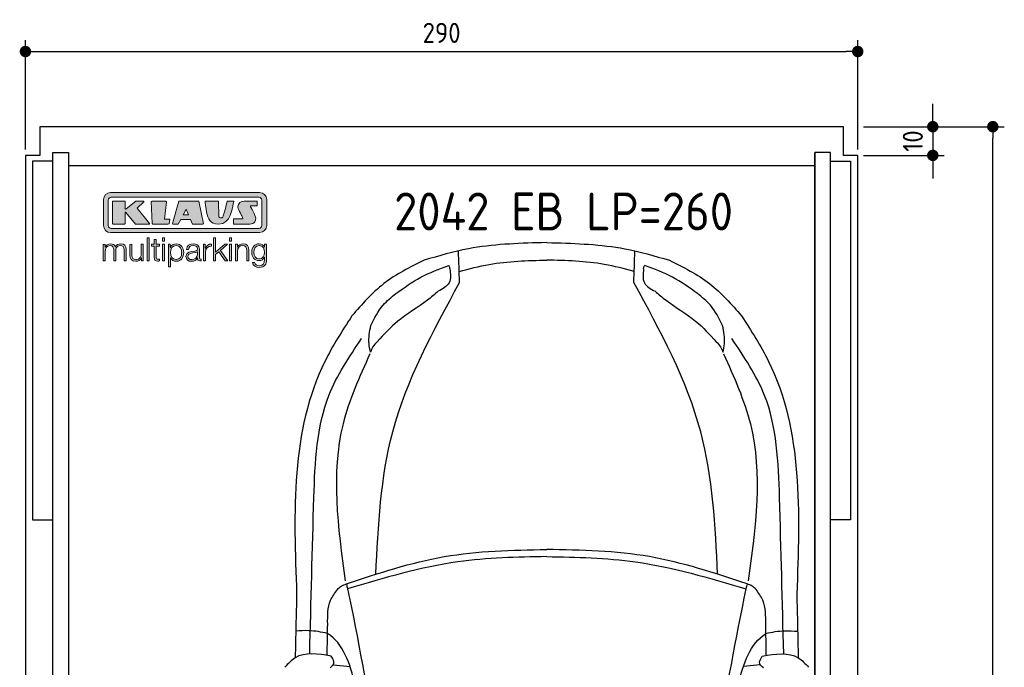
# Model space of a CAD drawing. Header units: millimetres. Extents: x -44 to 3387, y -1049 to 5649.
# Tile 3 of 3: x -44 to 3387, y 3392 to 5649. Entities that reach past the tile are written whole.
import ezdxf

# ---------------------------------------------------------------- set-up
doc = ezdxf.new("R2010")
doc.units = ezdxf.units.MM
for name, color, linetype in [('4', 3, 'Continuous'), ('5', 3, 'Continuous'), ('car', 1, 'Continuous'), ('Logo', 7, 'Continuous')]:
    doc.layers.add(name, color=color, linetype=linetype)
doc.styles.get("Standard").update_dxf_attribs({"font": 'ISOCP.SHX'})
doc.dimstyles.new('GEN-ISO', dxfattribs={"dimscale": 20, "dimtxt": 3.5, "dimasz": 2, "dimexe": 2, "dimexo": 1, "dimgap": 1.5, "dimtad": 1, "dimdec": 1, "dimdsep": 46, "dimtxsty": 'Standard', "dimblk": 'PUNKT', "dimcen": 2, "dimclrd": 256, "dimclre": 256, "dimclrt": 2, "dimadec": 0, "dimazin": 0, "dimtp": 0.1, "dimtm": 0.1, "dimtfac": 0.71, "dimtdec": 1, "dimtmove": 2, "dimatfit": 3, "dimldrblk": 'PUNKT', "dimfxl": 0, "dimtolj": 1, "dimarcsym": 0})

# ---------------------------------------------------------------- blocks, each defined once
blk = doc.blocks.new('PUNKT')
at = {"layer": '4', "color": 0, "linetype": 'ByBlock'}
blk.add_line((-0.5, 0), (-1, 0), dxfattribs=at)
at = {"layer": '4', "color": 0, "linetype": 'ByBlock', "const_width": 0.5}
blk.add_lwpolyline([(-0.25, 0, 1), (0.25, 0, 1)], format="xyb", close=True, dxfattribs=at)
blk = doc.blocks.new('*D3')
at = {"layer": '5', "lineweight": -2}
for p, q in [((2896.4, 5275.8), (3387, 5275.8)), ((3347, 15.8), (3347, 5235.8)), ((2846.4, -24.2), (3387, -24.2))]:
    blk.add_line(p, q, dxfattribs=at)
at = {"layer": 'DEFPOINTS', "color": 0}
for p in [(2876.4, 5275.8), (3347, 5275.8), (2826.4, -24.2)]:
    blk.add_point(p, dxfattribs=at)
at = {"layer": '5', "lineweight": -2, "xscale": 40, "yscale": 40, "zscale": 40}
for p, rotation in [((3347, 5275.8), 90), ((3347, -24.2), 270)]:
    blk.add_blockref('PUNKT', p, dxfattribs=dict(at, rotation=rotation))
at = {"layer": '5', "color": 2, "insert": (3282, 2625.8), "char_height": 70, "attachment_point": 5, "rotation": 90}
blk.add_mtext('\\A1;530', dxfattribs=at)
blk = doc.blocks.new('*D7')
at = {"layer": '5', "lineweight": -2}
for p, q in [((-23.6, 5195.8), (-23.6, 5577.8)), ((2876.4, 5195.8), (2876.4, 5577.8)), ((16.4, 5537.8), (2836.4, 5537.8))]:
    blk.add_line(p, q, dxfattribs=at)
at = {"layer": 'DEFPOINTS', "color": 0}
for p in [(2876.4, 5537.8), (-23.6, 5175.8), (2876.4, 5175.8)]:
    blk.add_point(p, dxfattribs=at)
at = {"layer": '5', "lineweight": -2, "xscale": 40, "yscale": 40, "zscale": 40, "rotation": 180}
blk.add_blockref('PUNKT', (-23.6, 5537.8), dxfattribs=at)
at = {"layer": '5', "lineweight": -2, "xscale": 40, "yscale": 40, "zscale": 40}
blk.add_blockref('PUNKT', (2876.4, 5537.8), dxfattribs=at)
at = {"layer": '5', "color": 2, "insert": (1426.4, 5602.8), "char_height": 70, "attachment_point": 5}
blk.add_mtext('290', dxfattribs=at)
blk = doc.blocks.new('*D8')
at = {"layer": '5', "lineweight": -2}
for p, q in [((3137.9, 5315.8), (3137.9, 5355.8)), ((2896.4, 5275.8), (3177.9, 5275.8)), ((3137.9, 5275.8), (3137.9, 5175.8)), ((2896.4, 5175.8), (3177.9, 5175.8)), ((3137.9, 5135.8), (3137.9, 5095.8))]:
    blk.add_line(p, q, dxfattribs=at)
at = {"layer": 'DEFPOINTS', "color": 0}
for p in [(2876.4, 5275.8), (2876.4, 5175.8), (3137.9, 5175.8)]:
    blk.add_point(p, dxfattribs=at)
at = {"layer": '5', "lineweight": -2, "xscale": 40, "yscale": 40, "zscale": 40}
for p, rotation in [((3137.9, 5275.8), 270), ((3137.9, 5175.8), 90)]:
    blk.add_blockref('PUNKT', p, dxfattribs=dict(at, rotation=rotation))
at = {"layer": '5', "color": 2, "insert": (3068.4, 5225.8), "char_height": 70, "attachment_point": 5, "rotation": 90}
blk.add_mtext('\\A1;10', dxfattribs=at)
blk = doc.blocks.new('KLAUS')
at = {"layer": 'Logo'}
h = blk.add_hatch(color=8, dxfattribs=at)
h.dxf.hatch_style = 2
edge = h.paths.add_edge_path()
edge.add_spline(control_points=[(3.6, 29.09), (2.88, 29.09), (2.3, 28.51), (2.3, 27.8), (2.3, 27.8), (2.3, 16.11), (2.3, 16.11), (2.3, 15.39), (2.88, 14.81), (3.6, 14.81), (3.6, 14.81), (71.16, 14.81), (71.16, 14.81), (71.88, 14.81), (72.46, 15.39), (72.46, 16.11), (72.46, 16.11), (72.46, 27.8), (72.46, 27.8), (72.46, 28.51), (71.88, 29.09), (71.16, 29.09), (71.16, 29.09), (3.6, 29.09), (3.6, 29.09), (3.6, 29.09), (3.6, 29.09), (3.6, 29.09)], knot_values=[0, 0, 0, 0, 1, 1, 1, 2, 2, 2, 3, 3, 3, 4, 4, 4, 5, 5, 5, 6, 6, 6, 7, 7, 7, 8, 8, 8, 9, 9, 9, 9], degree=3, periodic=0)
edge = h.paths.add_edge_path()
edge.add_spline(control_points=[(3.35, 31.23), (3.35, 31.23), (71.47, 31.23), (71.47, 31.23), (73.26, 31.23), (74.71, 29.77), (74.71, 27.99), (74.71, 27.99), (74.71, 16.17), (74.71, 16.17), (74.71, 14.38), (73.26, 12.93), (71.47, 12.93), (71.47, 12.93), (3.35, 12.93), (3.35, 12.93), (1.56, 12.93), (0.11, 14.38), (0.11, 16.17), (0.11, 16.17), (0.11, 27.99), (0.11, 27.99), (0.11, 29.77), (1.56, 31.23), (3.35, 31.23), (3.35, 31.23), (3.35, 31.23), (3.35, 31.23)], knot_values=[0, 0, 0, 0, 1, 1, 1, 2, 2, 2, 3, 3, 3, 4, 4, 4, 5, 5, 5, 6, 6, 6, 7, 7, 7, 8, 8, 8, 9, 9, 9, 9], degree=3, periodic=0)
h = blk.add_hatch(color=8, dxfattribs=at)
h.dxf.hatch_style = 2
edge = h.paths.add_edge_path()
edge.add_spline(control_points=[(4.5, 27.33), (4.5, 27.33), (9.7, 27.33), (9.7, 27.33), (9.84, 27.33), (9.96, 27.22), (9.96, 27.08), (9.96, 27.08), (9.96, 23.69), (9.96, 23.69), (9.96, 23.69), (9.94, 23.64), (10.04, 23.59), (10.14, 23.53), (10.2, 23.57), (10.2, 23.57), (10.2, 23.57), (10.51, 23.75), (10.51, 23.75), (10.51, 23.75), (14.94, 27.33), (14.94, 27.33), (14.94, 27.33), (18.41, 27.33), (18.41, 27.33), (18.41, 27.33), (18.49, 27.33), (18.56, 27.2), (18.65, 27.04), (18.53, 26.91), (18.53, 26.91), (18.53, 26.91), (15.49, 24.11), (15.49, 24.11), (15.49, 24.11), (21.14, 17.06), (21.14, 17.06), (21.14, 17.06), (21.13, 16.91), (21.13, 16.91), (21.08, 16.84), (20.99, 16.82), (20.99, 16.82), (20.99, 16.82), (14.7, 16.82), (14.7, 16.82), (14.7, 16.82), (10.26, 22.17), (10.26, 22.17), (10.26, 22.17), (10.19, 22.24), (10.08, 22.21), (9.97, 22.18), (9.96, 22.11), (9.96, 22.11), (9.96, 22.11), (9.96, 17.08), (9.96, 17.08), (9.96, 16.94), (9.84, 16.82), (9.7, 16.82), (9.7, 16.82), (4.5, 16.82), (4.5, 16.82), (4.36, 16.82), (4.25, 16.94), (4.25, 17.08), (4.25, 17.08), (4.25, 27.08), (4.25, 27.08), (4.25, 27.22), (4.36, 27.33), (4.5, 27.33), (4.5, 27.33), (4.5, 27.33), (4.5, 27.33)], knot_values=[0, 0, 0, 0, 1, 1, 1, 2, 2, 2, 3, 3, 3, 4, 4, 4, 5, 5, 5, 6, 6, 6, 7, 7, 7, 8, 8, 8, 9, 9, 9, 10, 10, 10, 11, 11, 11, 12, 12, 12, 13, 13, 13, 14, 14, 14, 15, 15, 15, 16, 16, 16, 17, 17, 17, 18, 18, 18, 19, 19, 19, 20, 20, 20, 21, 21, 21, 22, 22, 22, 23, 23, 23, 24, 24, 24, 25, 25, 25, 25], degree=3, periodic=0)
h = blk.add_hatch(color=8, dxfattribs=at)
h.dxf.hatch_style = 2
h.paths.add_polyline_path([(22.42, 17.06), (21.97, 27.15), (22.24, 27.33), (28.55, 27.33), (28.86, 26.97), (28.01, 19.08), (30.26, 19.07), (30.44, 18.95), (30.08, 16.95), (29.49, 16.82), (22.6, 16.82)])
h = blk.add_hatch(color=8, dxfattribs=at)
h.paths.add_polyline_path([(36.52, 21.01), (38.93, 21.01), (37.87, 23.57)])
h.paths.add_polyline_path([(34.52, 27.33), (43.65, 27.33), (45.76, 16.94), (45.57, 16.82), (40.83, 16.82), (39.89, 18.95), (35.42, 18.95), (34.27, 16.82), (31.78, 16.82), (31.66, 17)])
h = blk.add_hatch(color=8, dxfattribs=at)
h.dxf.hatch_style = 2
edge = h.paths.add_edge_path()
edge.add_spline(control_points=[(52.69, 27.32), (52.69, 27.32), (52.88, 20.14), (52.88, 20.14), (53.01, 19.89), (53.2, 19.77), (53.43, 19.71), (53.91, 19.59), (54.43, 19.57), (54.64, 20.03), (55.23, 21.34), (56.27, 25.45), (56.6, 27.33), (56.6, 27.33), (59.77, 27.33), (59.77, 27.33), (58.77, 23.9), (58.56, 16.82), (52.63, 16.76), (48.72, 16.72), (48.01, 19.35), (47.27, 22.24), (46.89, 23.68), (46.54, 27.33), (46.54, 27.33), (46.54, 27.33), (52.69, 27.32), (52.69, 27.32), (52.69, 27.32), (52.69, 27.32), (52.69, 27.32)], knot_values=[0, 0, 0, 0, 1, 1, 1, 2, 2, 2, 3, 3, 3, 4, 4, 4, 5, 5, 5, 6, 6, 6, 7, 7, 7, 8, 8, 8, 9, 9, 9, 10, 10, 10, 10], degree=3, periodic=0)
h = blk.add_hatch(color=8, dxfattribs=at)
h.dxf.hatch_style = 2
edge = h.paths.add_edge_path()
edge.add_spline(control_points=[(64.46, 27.33), (64.46, 27.33), (70.31, 27.33), (70.31, 27.33), (70.31, 26.52), (70.31, 26.02), (70.31, 25.12), (70.31, 25.12), (67.3, 25.12), (67.3, 25.12), (67.24, 25.04), (67.25, 25.11), (67.25, 24.91), (67.25, 24.88), (69.73, 20.38), (69.73, 19.57), (69.73, 16.4), (67.22, 16.81), (65.9, 16.82), (65.9, 16.82), (59.59, 16.82), (59.59, 16.82), (59.59, 17.76), (59.59, 18.23), (59.59, 19.14), (59.59, 19.14), (63.75, 19.14), (63.75, 19.14), (63.82, 19.22), (63.81, 19.11), (63.81, 19.31), (63.81, 20.32), (61.58, 23.06), (61.58, 24.63), (61.58, 26.33), (62.83, 27.34), (64.46, 27.33), (64.46, 27.33), (64.46, 27.33), (64.46, 27.33)], knot_values=[0, 0, 0, 0, 1, 1, 1, 2, 2, 2, 3, 3, 3, 4, 4, 4, 5, 5, 5, 6, 6, 6, 7, 7, 7, 8, 8, 8, 9, 9, 9, 10, 10, 10, 11, 11, 11, 12, 12, 12, 13, 13, 13, 13], degree=3, periodic=0)
h = blk.add_hatch(color=30, dxfattribs=at)
h.dxf.hatch_style = 2
h.paths.add_polyline_path([(20.07, 0), (20.99, 0), (20.99, 10.45), (20.07, 10.45)])
h = blk.add_hatch(color=30, dxfattribs=at)
h.dxf.hatch_style = 2
edge = h.paths.add_edge_path()
edge.add_spline(control_points=[(24.22, 9.82), (24.22, 9.82), (23.3, 9.82), (23.3, 9.82), (23.3, 9.82), (23.3, 7.55), (23.3, 7.55), (23.3, 7.55), (21.98, 7.55), (21.98, 7.55), (21.98, 7.55), (21.98, 6.78), (21.98, 6.78), (21.98, 6.78), (23.3, 6.78), (23.3, 6.78), (23.3, 6.78), (23.3, 1.61), (23.3, 1.61), (23.28, 0.32), (23.71, -0.09), (24.94, -0.09), (25.22, -0.09), (25.48, -0.06), (25.76, -0.06), (25.76, -0.06), (25.76, 0.73), (25.76, 0.73), (25.5, 0.7), (25.23, 0.69), (24.97, 0.69), (24.31, 0.73), (24.22, 1.08), (24.22, 1.68), (24.22, 1.68), (24.22, 6.78), (24.22, 6.78), (24.22, 6.78), (25.76, 6.78), (25.76, 6.78), (25.76, 6.78), (25.76, 7.55), (25.76, 7.55), (25.76, 7.55), (24.22, 7.55), (24.22, 7.55), (24.22, 7.55), (24.22, 9.82), (24.22, 9.82), (24.22, 9.82), (24.22, 9.82), (24.22, 9.82)], knot_values=[0, 0, 0, 0, 1, 1, 1, 2, 2, 2, 3, 3, 3, 4, 4, 4, 5, 5, 5, 6, 6, 6, 7, 7, 7, 8, 8, 8, 9, 9, 9, 10, 10, 10, 11, 11, 11, 12, 12, 12, 13, 13, 13, 14, 14, 14, 15, 15, 15, 16, 16, 16, 17, 17, 17, 17], degree=3, periodic=0)
h = blk.add_hatch(color=30, dxfattribs=at)
h.paths.add_polyline_path([(27.1, 0), (28.03, 0), (28.03, 7.55), (27.1, 7.55)])
h.paths.add_polyline_path([(27.1, 8.98), (28.03, 8.98), (28.03, 10.45), (27.1, 10.45)])
h = blk.add_hatch(color=30, dxfattribs=at)
h.dxf.hatch_style = 2
h.paths.add_polyline_path([(50.4, 0), (51.32, 0), (51.32, 2.87), (52.82, 4.11), (55.8, 0), (56.96, 0), (53.52, 4.76), (56.74, 7.55), (55.51, 7.55), (51.32, 3.89), (51.32, 10.45), (50.4, 10.45)])
h = blk.add_hatch(color=30, dxfattribs=at)
h.paths.add_polyline_path([(57.74, 0), (58.66, 0), (58.66, 7.55), (57.74, 7.55)])
h.paths.add_polyline_path([(57.74, 8.98), (58.66, 8.98), (58.66, 10.45), (57.74, 10.45)])
h = blk.add_hatch(color=30, dxfattribs=at)
h.dxf.hatch_style = 2
edge = h.paths.add_edge_path()
edge.add_spline(control_points=[(0, 0), (0, 0), (0.92, 0), (0.92, 0), (0.92, 0), (0.92, 4.22), (0.92, 4.22), (0.94, 5.8), (1.58, 7), (3.18, 7), (4.35, 7), (4.77, 6.15), (4.76, 5.12), (4.76, 5.12), (4.76, 0), (4.76, 0), (4.76, 0), (5.68, 0), (5.68, 0), (5.68, 0), (5.68, 4.27), (5.68, 4.27), (5.68, 5.68), (6.14, 7), (7.73, 7), (9.05, 7), (9.52, 6.32), (9.52, 5.08), (9.52, 5.08), (9.52, 0), (9.52, 0), (9.52, 0), (10.44, 0), (10.44, 0), (10.44, 0), (10.44, 5.12), (10.44, 5.12), (10.44, 6.91), (9.59, 7.77), (7.94, 7.77), (6.94, 7.77), (5.99, 7.29), (5.54, 6.3), (5.26, 7.29), (4.36, 7.77), (3.37, 7.77), (2.17, 7.77), (1.38, 7.19), (0.89, 6.28), (0.89, 6.28), (0.85, 6.28), (0.85, 6.28), (0.85, 6.28), (0.85, 7.55), (0.85, 7.55), (0.85, 7.55), (0, 7.55), (0, 7.55), (0, 7.55), (0, 0), (0, 0), (0, 0), (0, 0), (0, 0)], knot_values=[0, 0, 0, 0, 1, 1, 1, 2, 2, 2, 3, 3, 3, 4, 4, 4, 5, 5, 5, 6, 6, 6, 7, 7, 7, 8, 8, 8, 9, 9, 9, 10, 10, 10, 11, 11, 11, 12, 12, 12, 13, 13, 13, 14, 14, 14, 15, 15, 15, 16, 16, 16, 17, 17, 17, 18, 18, 18, 19, 19, 19, 20, 20, 20, 21, 21, 21, 21], degree=3, periodic=0)
h = blk.add_hatch(color=30, dxfattribs=at)
h.dxf.hatch_style = 2
edge = h.paths.add_edge_path()
edge.add_spline(control_points=[(18.31, 7.55), (18.31, 7.55), (17.39, 7.55), (17.39, 7.55), (17.39, 7.55), (17.39, 3.59), (17.39, 3.59), (17.39, 2.05), (16.7, 0.56), (15.12, 0.56), (13.66, 0.56), (13.15, 1.27), (13.1, 2.64), (13.1, 2.64), (13.1, 7.55), (13.1, 7.55), (13.1, 7.55), (12.18, 7.55), (12.18, 7.55), (12.18, 7.55), (12.18, 2.65), (12.18, 2.65), (12.18, 0.89), (12.93, -0.22), (14.83, -0.22), (15.96, -0.22), (16.95, 0.35), (17.44, 1.36), (17.44, 1.36), (17.47, 1.36), (17.47, 1.36), (17.47, 1.36), (17.47, 0), (17.47, 0), (17.47, 0), (18.31, 0), (18.31, 0), (18.31, 0), (18.31, 7.55), (18.31, 7.55), (18.31, 7.55), (18.31, 7.55), (18.31, 7.55)], knot_values=[0, 0, 0, 0, 1, 1, 1, 2, 2, 2, 3, 3, 3, 4, 4, 4, 5, 5, 5, 6, 6, 6, 7, 7, 7, 8, 8, 8, 9, 9, 9, 10, 10, 10, 11, 11, 11, 12, 12, 12, 13, 13, 13, 14, 14, 14, 14], degree=3, periodic=0)
h = blk.add_hatch(color=30, dxfattribs=at)
edge = h.paths.add_edge_path()
edge.add_spline(control_points=[(35.84, 3.78), (35.84, 2.21), (35.12, 0.56), (33.37, 0.56), (31.4, 0.56), (30.72, 2.21), (30.72, 3.78), (30.72, 5.49), (31.33, 7), (33.37, 7), (35.12, 7), (35.84, 5.34), (35.84, 3.78), (35.84, 3.78), (35.84, 3.78), (35.84, 3.78)], knot_values=[0, 0, 0, 0, 1, 1, 1, 2, 2, 2, 3, 3, 3, 4, 4, 4, 5, 5, 5, 5], degree=3, periodic=0)
edge = h.paths.add_edge_path()
edge.add_spline(control_points=[(29.79, -2.8), (29.79, -2.8), (30.72, -2.8), (30.72, -2.8), (30.72, -2.8), (30.72, 1.43), (30.72, 1.43), (30.72, 1.43), (30.74, 1.43), (30.74, 1.43), (31.14, 0.35), (32.24, -0.22), (33.37, -0.22), (35.66, -0.22), (36.76, 1.64), (36.76, 3.78), (36.76, 5.91), (35.66, 7.77), (33.37, 7.77), (32.15, 7.77), (31.1, 7.14), (30.67, 6.12), (30.67, 6.12), (30.64, 6.12), (30.64, 6.12), (30.64, 6.12), (30.64, 7.55), (30.64, 7.55), (30.64, 7.55), (29.79, 7.55), (29.79, 7.55), (29.79, 7.55), (29.79, -2.8), (29.79, -2.8), (29.79, -2.8), (29.79, -2.8), (29.79, -2.8)], knot_values=[0, 0, 0, 0, 1, 1, 1, 2, 2, 2, 3, 3, 3, 4, 4, 4, 5, 5, 5, 6, 6, 6, 7, 7, 7, 8, 8, 8, 9, 9, 9, 10, 10, 10, 11, 11, 11, 12, 12, 12, 12], degree=3, periodic=0)
h = blk.add_hatch(color=30, dxfattribs=at)
edge = h.paths.add_edge_path()
edge.add_spline(control_points=[(43.03, 2.93), (43.04, 1.45), (41.8, 0.56), (40.39, 0.56), (39.53, 0.56), (38.71, 1.13), (38.71, 2.05), (38.71, 3.53), (40.66, 3.51), (42.22, 3.79), (42.47, 3.84), (42.88, 3.91), (43, 4.13), (43, 4.13), (43.03, 4.13), (43.03, 4.13), (43.03, 4.13), (43.03, 2.93), (43.03, 2.93), (43.03, 2.93), (43.03, 2.93), (43.03, 2.93)], knot_values=[0, 0, 0, 0, 1, 1, 1, 2, 2, 2, 3, 3, 3, 4, 4, 4, 5, 5, 5, 6, 6, 6, 7, 7, 7, 7], degree=3, periodic=0)
edge = h.paths.add_edge_path()
edge.add_spline(control_points=[(39.03, 5.24), (39.06, 6.47), (39.91, 7), (41.05, 7), (42.14, 7), (43.03, 6.69), (43.03, 5.45), (43.03, 4.61), (42.6, 4.51), (41.84, 4.42), (39.85, 4.19), (37.79, 4.11), (37.79, 1.99), (37.79, 0.47), (38.93, -0.22), (40.32, -0.22), (41.77, -0.22), (42.43, 0.34), (43.07, 1.32), (43.07, 1.32), (43.1, 1.32), (43.1, 1.32), (43.1, 0.53), (43.25, 0), (44.19, 0), (44.43, 0), (44.58, 0.01), (44.79, 0.06), (44.79, 0.06), (44.79, 0.83), (44.79, 0.83), (44.71, 0.81), (44.6, 0.78), (44.49, 0.78), (44.13, 0.78), (43.95, 0.98), (43.95, 1.33), (43.95, 1.33), (43.95, 5.34), (43.95, 5.34), (43.95, 7.36), (42.5, 7.77), (41.17, 7.77), (39.44, 7.77), (38.2, 7.01), (38.11, 5.24), (38.11, 5.24), (39.03, 5.24), (39.03, 5.24), (39.03, 5.24), (39.03, 5.24), (39.03, 5.24)], knot_values=[0, 0, 0, 0, 1, 1, 1, 2, 2, 2, 3, 3, 3, 4, 4, 4, 5, 5, 5, 6, 6, 6, 7, 7, 7, 8, 8, 8, 9, 9, 9, 10, 10, 10, 11, 11, 11, 12, 12, 12, 13, 13, 13, 14, 14, 14, 15, 15, 15, 16, 16, 16, 17, 17, 17, 17], degree=3, periodic=0)
h = blk.add_hatch(color=30, dxfattribs=at)
h.dxf.hatch_style = 2
edge = h.paths.add_edge_path()
edge.add_spline(control_points=[(45.79, 0), (45.79, 0), (46.71, 0), (46.71, 0), (46.71, 0), (46.71, 4.03), (46.71, 4.03), (46.71, 5.59), (47.85, 6.82), (49.52, 6.73), (49.52, 6.73), (49.52, 7.66), (49.52, 7.66), (48.16, 7.72), (47.14, 7), (46.67, 5.78), (46.67, 5.78), (46.64, 5.78), (46.64, 5.78), (46.64, 5.78), (46.64, 7.55), (46.64, 7.55), (46.64, 7.55), (45.79, 7.55), (45.79, 7.55), (45.79, 7.55), (45.79, 0), (45.79, 0), (45.79, 0), (45.79, 0), (45.79, 0)], knot_values=[0, 0, 0, 0, 1, 1, 1, 2, 2, 2, 3, 3, 3, 4, 4, 4, 5, 5, 5, 6, 6, 6, 7, 7, 7, 8, 8, 8, 9, 9, 9, 10, 10, 10, 10], degree=3, periodic=0)
h = blk.add_hatch(color=30, dxfattribs=at)
h.dxf.hatch_style = 2
edge = h.paths.add_edge_path()
edge.add_spline(control_points=[(60.41, 0), (60.41, 0), (61.33, 0), (61.33, 0), (61.33, 0), (61.33, 4.41), (61.33, 4.41), (61.36, 5.89), (62.24, 7), (63.7, 7), (65.2, 7), (65.62, 6.02), (65.62, 4.71), (65.62, 4.71), (65.62, 0), (65.62, 0), (65.62, 0), (66.54, 0), (66.54, 0), (66.54, 0), (66.54, 4.86), (66.54, 4.86), (66.54, 6.66), (65.9, 7.77), (63.78, 7.77), (62.71, 7.77), (61.7, 7.16), (61.36, 6.25), (61.36, 6.25), (61.33, 6.25), (61.33, 6.25), (61.33, 6.25), (61.33, 7.55), (61.33, 7.55), (61.33, 7.55), (60.41, 7.55), (60.41, 7.55), (60.41, 7.55), (60.41, 0), (60.41, 0), (60.41, 0), (60.41, 0), (60.41, 0)], knot_values=[0, 0, 0, 0, 1, 1, 1, 2, 2, 2, 3, 3, 3, 4, 4, 4, 5, 5, 5, 6, 6, 6, 7, 7, 7, 8, 8, 8, 9, 9, 9, 10, 10, 10, 11, 11, 11, 12, 12, 12, 13, 13, 13, 14, 14, 14, 14], degree=3, periodic=0)
h = blk.add_hatch(color=30, dxfattribs=at)
edge = h.paths.add_edge_path()
edge.add_spline(control_points=[(71.32, 0.86), (69.62, 0.86), (68.83, 2.34), (68.83, 3.86), (68.83, 5.43), (69.56, 7), (71.32, 7), (73.06, 7), (73.75, 5.34), (73.75, 3.86), (73.75, 2.33), (72.91, 0.86), (71.32, 0.86), (71.32, 0.86), (71.32, 0.86), (71.32, 0.86)], knot_values=[0, 0, 0, 0, 1, 1, 1, 2, 2, 2, 3, 3, 3, 4, 4, 4, 5, 5, 5, 5], degree=3, periodic=0)
edge = h.paths.add_edge_path()
edge.add_spline(control_points=[(74.67, 7.55), (74.67, 7.55), (73.75, 7.55), (73.75, 7.55), (73.75, 7.55), (73.75, 6.25), (73.75, 6.25), (73.75, 6.25), (73.72, 6.25), (73.72, 6.25), (73.35, 7.09), (72.41, 7.77), (71.32, 7.77), (69.13, 7.77), (67.9, 6.05), (67.9, 3.97), (67.9, 1.82), (68.9, 0.09), (71.32, 0.09), (72.4, 0.09), (73.29, 0.72), (73.72, 1.64), (73.72, 1.64), (73.75, 1.64), (73.75, 1.64), (73.75, 1.64), (73.75, 0.61), (73.75, 0.61), (73.75, -1.23), (73.01, -2.24), (71.32, -2.24), (70.29, -2.24), (69.31, -1.85), (69.1, -0.73), (69.1, -0.73), (68.18, -0.73), (68.18, -0.73), (68.31, -2.34), (69.81, -3.02), (71.32, -3.02), (73.79, -3.02), (74.65, -1.64), (74.67, 0.61), (74.67, 0.61), (74.67, 7.55), (74.67, 7.55), (74.67, 7.55), (74.67, 7.55), (74.67, 7.55)], knot_values=[0, 0, 0, 0, 1, 1, 1, 2, 2, 2, 3, 3, 3, 4, 4, 4, 5, 5, 5, 6, 6, 6, 7, 7, 7, 8, 8, 8, 9, 9, 9, 10, 10, 10, 11, 11, 11, 12, 12, 12, 13, 13, 13, 14, 14, 14, 15, 15, 15, 16, 16, 16, 16], degree=3, periodic=0)
at = {"layer": 'Logo', "lineweight": 0}
for points in [[(22.42, 17.06), (21.97, 27.15), (22.24, 27.33), (28.55, 27.33), (28.86, 26.97), (28.01, 19.08), (30.26, 19.07), (30.44, 18.95), (30.08, 16.95), (29.49, 16.82), (22.6, 16.82), (22.42, 17.06), (22.42, 17.06)], [(34.52, 27.33), (43.65, 27.33), (45.76, 16.94), (45.57, 16.82), (40.83, 16.82), (39.89, 18.95), (35.42, 18.95), (34.27, 16.82), (31.78, 16.82), (31.66, 17), (34.52, 27.33), (34.52, 27.33)], [(36.52, 21.01), (38.93, 21.01), (37.87, 23.57), (36.52, 21.01), (36.52, 21.01)], [(20.07, 0), (20.99, 0), (20.99, 10.45), (20.07, 10.45), (20.07, 0), (20.07, 0)], [(27.1, 8.98), (28.03, 8.98), (28.03, 10.45), (27.1, 10.45), (27.1, 8.98), (27.1, 8.98)], [(50.4, 0), (51.32, 0), (51.32, 2.87), (52.82, 4.11), (55.8, 0), (56.96, 0), (53.52, 4.76), (56.74, 7.55), (55.51, 7.55), (51.32, 3.89), (51.32, 10.45), (50.4, 10.45), (50.4, 0), (50.4, 0)], [(57.74, 8.98), (58.66, 8.98), (58.66, 10.45), (57.74, 10.45), (57.74, 8.98), (57.74, 8.98)], [(27.1, 0), (28.03, 0), (28.03, 7.55), (27.1, 7.55), (27.1, 0), (27.1, 0)], [(57.74, 0), (58.66, 0), (58.66, 7.55), (57.74, 7.55), (57.74, 0), (57.74, 0)]]:
    blk.add_lwpolyline(points, dxfattribs=at)
for points, knots in [([(3.35, 31.23), (3.35, 31.23), (71.47, 31.23), (71.47, 31.23), (73.26, 31.23), (74.71, 29.77), (74.71, 27.99), (74.71, 27.99), (74.71, 16.17), (74.71, 16.17), (74.71, 14.38), (73.26, 12.93), (71.47, 12.93), (71.47, 12.93), (3.35, 12.93), (3.35, 12.93), (1.56, 12.93), (0.11, 14.38), (0.11, 16.17), (0.11, 16.17), (0.11, 27.99), (0.11, 27.99), (0.11, 29.77), (1.56, 31.23), (3.35, 31.23), (3.35, 31.23), (3.35, 31.23), (3.35, 31.23)], [0, 0, 0, 0, 1, 1, 1, 2, 2, 2, 3, 3, 3, 4, 4, 4, 5, 5, 5, 6, 6, 6, 7, 7, 7, 8, 8, 8, 9, 9, 9, 9]), ([(3.6, 29.09), (2.88, 29.09), (2.3, 28.51), (2.3, 27.8), (2.3, 27.8), (2.3, 16.11), (2.3, 16.11), (2.3, 15.39), (2.88, 14.81), (3.6, 14.81), (3.6, 14.81), (71.16, 14.81), (71.16, 14.81), (71.88, 14.81), (72.46, 15.39), (72.46, 16.11), (72.46, 16.11), (72.46, 27.8), (72.46, 27.8), (72.46, 28.51), (71.88, 29.09), (71.16, 29.09), (71.16, 29.09), (3.6, 29.09), (3.6, 29.09), (3.6, 29.09), (3.6, 29.09), (3.6, 29.09)], [0, 0, 0, 0, 1, 1, 1, 2, 2, 2, 3, 3, 3, 4, 4, 4, 5, 5, 5, 6, 6, 6, 7, 7, 7, 8, 8, 8, 9, 9, 9, 9]), ([(4.5, 27.33), (4.5, 27.33), (9.7, 27.33), (9.7, 27.33), (9.84, 27.33), (9.96, 27.22), (9.96, 27.08), (9.96, 27.08), (9.96, 23.69), (9.96, 23.69), (9.96, 23.69), (9.94, 23.64), (10.04, 23.59), (10.14, 23.53), (10.2, 23.57), (10.2, 23.57), (10.2, 23.57), (10.51, 23.75), (10.51, 23.75), (10.51, 23.75), (14.94, 27.33), (14.94, 27.33), (14.94, 27.33), (18.41, 27.33), (18.41, 27.33), (18.41, 27.33), (18.49, 27.33), (18.56, 27.2), (18.65, 27.04), (18.53, 26.91), (18.53, 26.91), (18.53, 26.91), (15.49, 24.11), (15.49, 24.11), (15.49, 24.11), (21.14, 17.06), (21.14, 17.06), (21.14, 17.06), (21.13, 16.91), (21.13, 16.91), (21.08, 16.84), (20.99, 16.82), (20.99, 16.82), (20.99, 16.82), (14.7, 16.82), (14.7, 16.82), (14.7, 16.82), (10.26, 22.17), (10.26, 22.17), (10.26, 22.17), (10.19, 22.24), (10.08, 22.21), (9.97, 22.18), (9.96, 22.11), (9.96, 22.11), (9.96, 22.11), (9.96, 17.08), (9.96, 17.08), (9.96, 16.94), (9.84, 16.82), (9.7, 16.82), (9.7, 16.82), (4.5, 16.82), (4.5, 16.82), (4.36, 16.82), (4.25, 16.94), (4.25, 17.08), (4.25, 17.08), (4.25, 27.08), (4.25, 27.08), (4.25, 27.22), (4.36, 27.33), (4.5, 27.33), (4.5, 27.33), (4.5, 27.33), (4.5, 27.33)], [0, 0, 0, 0, 1, 1, 1, 2, 2, 2, 3, 3, 3, 4, 4, 4, 5, 5, 5, 6, 6, 6, 7, 7, 7, 8, 8, 8, 9, 9, 9, 10, 10, 10, 11, 11, 11, 12, 12, 12, 13, 13, 13, 14, 14, 14, 15, 15, 15, 16, 16, 16, 17, 17, 17, 18, 18, 18, 19, 19, 19, 20, 20, 20, 21, 21, 21, 22, 22, 22, 23, 23, 23, 24, 24, 24, 25, 25, 25, 25]), ([(52.69, 27.32), (52.69, 27.32), (52.88, 20.14), (52.88, 20.14), (53.01, 19.89), (53.2, 19.77), (53.43, 19.71), (53.91, 19.59), (54.43, 19.57), (54.64, 20.03), (55.23, 21.34), (56.27, 25.45), (56.6, 27.33), (56.6, 27.33), (59.77, 27.33), (59.77, 27.33), (58.77, 23.9), (58.56, 16.82), (52.63, 16.76), (48.72, 16.72), (48.01, 19.35), (47.27, 22.24), (46.89, 23.68), (46.54, 27.33), (46.54, 27.33), (46.54, 27.33), (52.69, 27.32), (52.69, 27.32), (52.69, 27.32), (52.69, 27.32), (52.69, 27.32)], [0, 0, 0, 0, 1, 1, 1, 2, 2, 2, 3, 3, 3, 4, 4, 4, 5, 5, 5, 6, 6, 6, 7, 7, 7, 8, 8, 8, 9, 9, 9, 10, 10, 10, 10]), ([(64.46, 27.33), (64.46, 27.33), (70.31, 27.33), (70.31, 27.33), (70.31, 26.52), (70.31, 26.02), (70.31, 25.12), (70.31, 25.12), (67.3, 25.12), (67.3, 25.12), (67.24, 25.04), (67.25, 25.11), (67.25, 24.91), (67.25, 24.88), (69.73, 20.38), (69.73, 19.57), (69.73, 16.4), (67.22, 16.81), (65.9, 16.82), (65.9, 16.82), (59.59, 16.82), (59.59, 16.82), (59.59, 17.76), (59.59, 18.23), (59.59, 19.14), (59.59, 19.14), (63.75, 19.14), (63.75, 19.14), (63.82, 19.22), (63.81, 19.11), (63.81, 19.31), (63.81, 20.32), (61.58, 23.06), (61.58, 24.63), (61.58, 26.33), (62.83, 27.34), (64.46, 27.33), (64.46, 27.33), (64.46, 27.33), (64.46, 27.33)], [0, 0, 0, 0, 1, 1, 1, 2, 2, 2, 3, 3, 3, 4, 4, 4, 5, 5, 5, 6, 6, 6, 7, 7, 7, 8, 8, 8, 9, 9, 9, 10, 10, 10, 11, 11, 11, 12, 12, 12, 13, 13, 13, 13]), ([(24.22, 9.82), (24.22, 9.82), (23.3, 9.82), (23.3, 9.82), (23.3, 9.82), (23.3, 7.55), (23.3, 7.55), (23.3, 7.55), (21.98, 7.55), (21.98, 7.55), (21.98, 7.55), (21.98, 6.78), (21.98, 6.78), (21.98, 6.78), (23.3, 6.78), (23.3, 6.78), (23.3, 6.78), (23.3, 1.61), (23.3, 1.61), (23.28, 0.32), (23.71, -0.09), (24.94, -0.09), (25.22, -0.09), (25.48, -0.06), (25.76, -0.06), (25.76, -0.06), (25.76, 0.73), (25.76, 0.73), (25.5, 0.7), (25.23, 0.69), (24.97, 0.69), (24.31, 0.73), (24.22, 1.08), (24.22, 1.68), (24.22, 1.68), (24.22, 6.78), (24.22, 6.78), (24.22, 6.78), (25.76, 6.78), (25.76, 6.78), (25.76, 6.78), (25.76, 7.55), (25.76, 7.55), (25.76, 7.55), (24.22, 7.55), (24.22, 7.55), (24.22, 7.55), (24.22, 9.82), (24.22, 9.82), (24.22, 9.82), (24.22, 9.82), (24.22, 9.82)], [0, 0, 0, 0, 1, 1, 1, 2, 2, 2, 3, 3, 3, 4, 4, 4, 5, 5, 5, 6, 6, 6, 7, 7, 7, 8, 8, 8, 9, 9, 9, 10, 10, 10, 11, 11, 11, 12, 12, 12, 13, 13, 13, 14, 14, 14, 15, 15, 15, 16, 16, 16, 17, 17, 17, 17]), ([(0, 0), (0, 0), (0.92, 0), (0.92, 0), (0.92, 0), (0.92, 4.22), (0.92, 4.22), (0.94, 5.8), (1.58, 7), (3.18, 7), (4.35, 7), (4.77, 6.15), (4.76, 5.12), (4.76, 5.12), (4.76, 0), (4.76, 0), (4.76, 0), (5.68, 0), (5.68, 0), (5.68, 0), (5.68, 4.27), (5.68, 4.27), (5.68, 5.68), (6.14, 7), (7.73, 7), (9.05, 7), (9.52, 6.32), (9.52, 5.08), (9.52, 5.08), (9.52, 0), (9.52, 0), (9.52, 0), (10.44, 0), (10.44, 0), (10.44, 0), (10.44, 5.12), (10.44, 5.12), (10.44, 6.91), (9.59, 7.77), (7.94, 7.77), (6.94, 7.77), (5.99, 7.29), (5.54, 6.3), (5.26, 7.29), (4.36, 7.77), (3.37, 7.77), (2.17, 7.77), (1.38, 7.19), (0.89, 6.28), (0.89, 6.28), (0.85, 6.28), (0.85, 6.28), (0.85, 6.28), (0.85, 7.55), (0.85, 7.55), (0.85, 7.55), (0, 7.55), (0, 7.55), (0, 7.55), (0, 0), (0, 0), (0, 0), (0, 0), (0, 0)], [0, 0, 0, 0, 1, 1, 1, 2, 2, 2, 3, 3, 3, 4, 4, 4, 5, 5, 5, 6, 6, 6, 7, 7, 7, 8, 8, 8, 9, 9, 9, 10, 10, 10, 11, 11, 11, 12, 12, 12, 13, 13, 13, 14, 14, 14, 15, 15, 15, 16, 16, 16, 17, 17, 17, 18, 18, 18, 19, 19, 19, 20, 20, 20, 21, 21, 21, 21]), ([(18.31, 7.55), (18.31, 7.55), (17.39, 7.55), (17.39, 7.55), (17.39, 7.55), (17.39, 3.59), (17.39, 3.59), (17.39, 2.05), (16.7, 0.56), (15.12, 0.56), (13.66, 0.56), (13.15, 1.27), (13.1, 2.64), (13.1, 2.64), (13.1, 7.55), (13.1, 7.55), (13.1, 7.55), (12.18, 7.55), (12.18, 7.55), (12.18, 7.55), (12.18, 2.65), (12.18, 2.65), (12.18, 0.89), (12.93, -0.22), (14.83, -0.22), (15.96, -0.22), (16.95, 0.35), (17.44, 1.36), (17.44, 1.36), (17.47, 1.36), (17.47, 1.36), (17.47, 1.36), (17.47, 0), (17.47, 0), (17.47, 0), (18.31, 0), (18.31, 0), (18.31, 0), (18.31, 7.55), (18.31, 7.55), (18.31, 7.55), (18.31, 7.55), (18.31, 7.55)], [0, 0, 0, 0, 1, 1, 1, 2, 2, 2, 3, 3, 3, 4, 4, 4, 5, 5, 5, 6, 6, 6, 7, 7, 7, 8, 8, 8, 9, 9, 9, 10, 10, 10, 11, 11, 11, 12, 12, 12, 13, 13, 13, 14, 14, 14, 14]), ([(29.79, -2.8), (29.79, -2.8), (30.72, -2.8), (30.72, -2.8), (30.72, -2.8), (30.72, 1.43), (30.72, 1.43), (30.72, 1.43), (30.74, 1.43), (30.74, 1.43), (31.14, 0.35), (32.24, -0.22), (33.37, -0.22), (35.66, -0.22), (36.76, 1.64), (36.76, 3.78), (36.76, 5.91), (35.66, 7.77), (33.37, 7.77), (32.15, 7.77), (31.1, 7.14), (30.67, 6.12), (30.67, 6.12), (30.64, 6.12), (30.64, 6.12), (30.64, 6.12), (30.64, 7.55), (30.64, 7.55), (30.64, 7.55), (29.79, 7.55), (29.79, 7.55), (29.79, 7.55), (29.79, -2.8), (29.79, -2.8), (29.79, -2.8), (29.79, -2.8), (29.79, -2.8)], [0, 0, 0, 0, 1, 1, 1, 2, 2, 2, 3, 3, 3, 4, 4, 4, 5, 5, 5, 6, 6, 6, 7, 7, 7, 8, 8, 8, 9, 9, 9, 10, 10, 10, 11, 11, 11, 12, 12, 12, 12]), ([(35.84, 3.78), (35.84, 2.21), (35.12, 0.56), (33.37, 0.56), (31.4, 0.56), (30.72, 2.21), (30.72, 3.78), (30.72, 5.49), (31.33, 7), (33.37, 7), (35.12, 7), (35.84, 5.34), (35.84, 3.78), (35.84, 3.78), (35.84, 3.78), (35.84, 3.78)], [0, 0, 0, 0, 1, 1, 1, 2, 2, 2, 3, 3, 3, 4, 4, 4, 5, 5, 5, 5]), ([(39.03, 5.24), (39.06, 6.47), (39.91, 7), (41.05, 7), (42.14, 7), (43.03, 6.69), (43.03, 5.45), (43.03, 4.61), (42.6, 4.51), (41.84, 4.42), (39.85, 4.19), (37.79, 4.11), (37.79, 1.99), (37.79, 0.47), (38.93, -0.22), (40.32, -0.22), (41.77, -0.22), (42.43, 0.34), (43.07, 1.32), (43.07, 1.32), (43.1, 1.32), (43.1, 1.32), (43.1, 0.53), (43.25, 0), (44.19, 0), (44.43, 0), (44.58, 0.01), (44.79, 0.06), (44.79, 0.06), (44.79, 0.83), (44.79, 0.83), (44.71, 0.81), (44.6, 0.78), (44.49, 0.78), (44.13, 0.78), (43.95, 0.98), (43.95, 1.33), (43.95, 1.33), (43.95, 5.34), (43.95, 5.34), (43.95, 7.36), (42.5, 7.77), (41.17, 7.77), (39.44, 7.77), (38.2, 7.01), (38.11, 5.24), (38.11, 5.24), (39.03, 5.24), (39.03, 5.24), (39.03, 5.24), (39.03, 5.24), (39.03, 5.24)], [0, 0, 0, 0, 1, 1, 1, 2, 2, 2, 3, 3, 3, 4, 4, 4, 5, 5, 5, 6, 6, 6, 7, 7, 7, 8, 8, 8, 9, 9, 9, 10, 10, 10, 11, 11, 11, 12, 12, 12, 13, 13, 13, 14, 14, 14, 15, 15, 15, 16, 16, 16, 17, 17, 17, 17]), ([(45.79, 0), (45.79, 0), (46.71, 0), (46.71, 0), (46.71, 0), (46.71, 4.03), (46.71, 4.03), (46.71, 5.59), (47.85, 6.82), (49.52, 6.73), (49.52, 6.73), (49.52, 7.66), (49.52, 7.66), (48.16, 7.72), (47.14, 7), (46.67, 5.78), (46.67, 5.78), (46.64, 5.78), (46.64, 5.78), (46.64, 5.78), (46.64, 7.55), (46.64, 7.55), (46.64, 7.55), (45.79, 7.55), (45.79, 7.55), (45.79, 7.55), (45.79, 0), (45.79, 0), (45.79, 0), (45.79, 0), (45.79, 0)], [0, 0, 0, 0, 1, 1, 1, 2, 2, 2, 3, 3, 3, 4, 4, 4, 5, 5, 5, 6, 6, 6, 7, 7, 7, 8, 8, 8, 9, 9, 9, 10, 10, 10, 10]), ([(60.41, 0), (60.41, 0), (61.33, 0), (61.33, 0), (61.33, 0), (61.33, 4.41), (61.33, 4.41), (61.36, 5.89), (62.24, 7), (63.7, 7), (65.2, 7), (65.62, 6.02), (65.62, 4.71), (65.62, 4.71), (65.62, 0), (65.62, 0), (65.62, 0), (66.54, 0), (66.54, 0), (66.54, 0), (66.54, 4.86), (66.54, 4.86), (66.54, 6.66), (65.9, 7.77), (63.78, 7.77), (62.71, 7.77), (61.7, 7.16), (61.36, 6.25), (61.36, 6.25), (61.33, 6.25), (61.33, 6.25), (61.33, 6.25), (61.33, 7.55), (61.33, 7.55), (61.33, 7.55), (60.41, 7.55), (60.41, 7.55), (60.41, 7.55), (60.41, 0), (60.41, 0), (60.41, 0), (60.41, 0), (60.41, 0)], [0, 0, 0, 0, 1, 1, 1, 2, 2, 2, 3, 3, 3, 4, 4, 4, 5, 5, 5, 6, 6, 6, 7, 7, 7, 8, 8, 8, 9, 9, 9, 10, 10, 10, 11, 11, 11, 12, 12, 12, 13, 13, 13, 14, 14, 14, 14]), ([(74.67, 7.55), (74.67, 7.55), (73.75, 7.55), (73.75, 7.55), (73.75, 7.55), (73.75, 6.25), (73.75, 6.25), (73.75, 6.25), (73.72, 6.25), (73.72, 6.25), (73.35, 7.09), (72.41, 7.77), (71.32, 7.77), (69.13, 7.77), (67.9, 6.05), (67.9, 3.97), (67.9, 1.82), (68.9, 0.09), (71.32, 0.09), (72.4, 0.09), (73.29, 0.72), (73.72, 1.64), (73.72, 1.64), (73.75, 1.64), (73.75, 1.64), (73.75, 1.64), (73.75, 0.61), (73.75, 0.61), (73.75, -1.23), (73.01, -2.24), (71.32, -2.24), (70.29, -2.24), (69.31, -1.85), (69.1, -0.73), (69.1, -0.73), (68.18, -0.73), (68.18, -0.73), (68.31, -2.34), (69.81, -3.02), (71.32, -3.02), (73.79, -3.02), (74.65, -1.64), (74.67, 0.61), (74.67, 0.61), (74.67, 7.55), (74.67, 7.55), (74.67, 7.55), (74.67, 7.55), (74.67, 7.55)], [0, 0, 0, 0, 1, 1, 1, 2, 2, 2, 3, 3, 3, 4, 4, 4, 5, 5, 5, 6, 6, 6, 7, 7, 7, 8, 8, 8, 9, 9, 9, 10, 10, 10, 11, 11, 11, 12, 12, 12, 13, 13, 13, 14, 14, 14, 15, 15, 15, 16, 16, 16, 16]), ([(71.32, 0.86), (69.62, 0.86), (68.83, 2.34), (68.83, 3.86), (68.83, 5.43), (69.56, 7), (71.32, 7), (73.06, 7), (73.75, 5.34), (73.75, 3.86), (73.75, 2.33), (72.91, 0.86), (71.32, 0.86), (71.32, 0.86), (71.32, 0.86), (71.32, 0.86)], [0, 0, 0, 0, 1, 1, 1, 2, 2, 2, 3, 3, 3, 4, 4, 4, 5, 5, 5, 5]), ([(43.03, 2.93), (43.04, 1.45), (41.8, 0.56), (40.39, 0.56), (39.53, 0.56), (38.71, 1.13), (38.71, 2.05), (38.71, 3.53), (40.66, 3.51), (42.22, 3.79), (42.47, 3.84), (42.88, 3.91), (43, 4.13), (43, 4.13), (43.03, 4.13), (43.03, 4.13), (43.03, 4.13), (43.03, 2.93), (43.03, 2.93), (43.03, 2.93), (43.03, 2.93), (43.03, 2.93)], [0, 0, 0, 0, 1, 1, 1, 2, 2, 2, 3, 3, 3, 4, 4, 4, 5, 5, 5, 6, 6, 6, 7, 7, 7, 7])]:
    blk.add_open_spline(points, degree=3, knots=knots, dxfattribs=at)

msp = doc.modelspace()

# ---------------------------------------------------------------- linework, layer by layer
msp.add_line((2726.43, 5139.26), (126.43, 5139.26))
msp.add_lwpolyline([(2876.43, 5175.76), (2826.43, 5175.76), (2826.43, 5275.76), (26.43, 5275.76), (26.43, 5175.76), (-23.57, 5175.76), (-23.57, 1375.76), (26.43, 1375.76), (26.43, -24.24), (2826.43, -24.24), (2826.43, 1375.76), (2876.43, 1375.76)], close=True)
for points in [[(71.43, 5185.76), (126.43, 5185.76), (126.43, 5.76), (98.93, 5.76)], [(71.43, 225.76), (71.43, 5185.76)], [(126.43, 5.76), (2726.43, 5.76), (2726.43, 5185.76)], [(126.43, 5185.76), (126.43, 5.76)], [(2781.43, 5185.76), (2726.43, 5185.76), (2726.43, 5.76), (2753.93, 5.76)], [(2781.43, 225.76), (2781.43, 5185.76)], [(71.43, 5155.76), (1.43, 5155.76), (1.43, 3905.76), (71.43, 3905.76)], [(2781.43, 5155.76), (2851.43, 5155.76), (2851.43, 3905.76), (2781.43, 3905.76)]]:
    msp.add_lwpolyline(points)
at = {"layer": 'car'}
for p, q in [((1792.71, 4871.9), (1774.78, 4871.55)), ((1792.71, 4871.9), (1810.63, 4871.55)), ((1048.99, 3400.8), (1107.57, 3394.43)), ((2536.38, 3400.78), (2477.8, 3394.41))]:
    msp.add_line(p, q, dxfattribs=at)
for points in [[(1774.78, 4871.55), (1520.32, 4850.4), (1365.43, 4810.35)], [(1810.63, 4871.55), (2065.1, 4850.39), (2219.98, 4810.34)], [(1489.15, 4732.79), (1485.4, 4843.04)], [(2096.26, 4732.78), (2100.01, 4843.03)], [(1365.43, 4810.35), (1225.36, 4728.93), (1113.68, 4616.22)], [(1487.83, 4771.62), (1592.2, 4795.92), (1792.71, 4810.77)], [(2097.58, 4771.61), (1993.21, 4795.92), (1792.71, 4810.77)], [(2219.98, 4810.34), (2360.05, 4728.91), (2471.73, 4616.2)], [(1267.41, 4694.41), (1354.29, 4751.15), (1451.25, 4791.91)], [(1455.27, 4780.63), (1452.56, 4732.22), (1414.68, 4702.09)], [(1455.27, 4780.63), (1453.33, 4789.21), (1451.25, 4791.91)], [(2130.14, 4780.62), (2132.84, 4732.21), (2170.73, 4702.08)], [(2130.14, 4780.62), (2132.08, 4789.2), (2134.16, 4791.9)], [(2317.99, 4694.39), (2231.12, 4751.13), (2134.16, 4791.9)], [(1197.28, 3716), (1256.1, 4212.31), (1489.15, 4732.79)], [(1414.68, 4702.09), (1376.97, 4671.31), (1273.82, 4597.94), (1202.11, 4526.56)], [(2388.1, 3715.99), (2329.29, 4212.3), (2096.26, 4732.78)], [(2170.73, 4702.08), (2208.44, 4671.3), (2311.58, 4597.93), (2383.3, 4526.54)], [(1179.81, 4582.62), (1222.64, 4653.76), (1267.41, 4694.41)], [(2405.6, 4582.61), (2362.77, 4653.74), (2317.99, 4694.39)], [(1113.68, 4616.22), (1019.74, 4457.73), (921.4, 3647.22)], [(2471.73, 4616.2), (2565.66, 4457.71), (2663.97, 3647.2)], [(1178.89, 4490.15), (1173.5, 4519.45), (1179.81, 4582.62)], [(2406.51, 4490.13), (2411.9, 4519.44), (2405.6, 4582.61)], [(981.28, 3983.79), (1033.84, 4339.5), (1147.72, 4537.46)], [(2604.11, 3983.77), (2551.56, 4339.48), (2437.69, 4537.44)], [(1202.11, 4526.56), (1187.14, 4508.53), (1178.89, 4490.15)], [(2383.3, 4526.54), (2398.26, 4508.51), (2406.51, 4490.13)], [(1176.73, 4483.72), (1083.21, 4240.25), (1090.68, 3693.45)], [(2408.67, 4483.7), (2502.18, 4240.23), (2494.7, 3693.43)], [(1094.85, 3682.3), (1434.96, 3777.39), (1792.69, 3802.23)], [(1792.69, 3777.7), (1483.33, 3759.21), (1098.49, 3665.36)], [(2490.53, 3682.28), (2150.42, 3777.38), (1792.69, 3802.23)], [(1792.69, 3777.7), (2102.05, 3759.2), (2486.89, 3665.34)], [(1063.28, 3662.97), (1076.34, 3674.39), (1094.85, 3682.3)], [(1094.85, 3682.3), (1098.49, 3665.36), (1197.63, 3137.66)], [(2490.53, 3682.28), (2486.89, 3665.34), (2387.74, 3137.64)], [(2522.1, 3662.94), (2509.04, 3674.37), (2490.53, 3682.28)], [(1029.51, 3542.35), (1039.87, 3625.34), (1063.28, 3662.97)], [(2555.86, 3542.33), (2545.51, 3625.32), (2522.1, 3662.94)], [(1028.97, 3509.85), (963.9, 3519.36), (918.35, 3517.34)], [(2556.41, 3509.83), (2621.48, 3519.33), (2667.02, 3517.32)], [(1041.69, 3431.04), (916.2, 3424.79), (880.29, 3391.7)], [(1037.79, 3390.02), (1050.63, 3404.09), (1041.69, 3431.04)], [(2547.58, 3390), (2534.74, 3404.07), (2543.68, 3431.02)], [(2543.68, 3431.02), (2669.17, 3424.76), (2705.08, 3391.67)]]:
    msp.add_spline(points, degree=3, dxfattribs=at)
for points in [[(966.98, 3438.46), (971.42, 3620.24), (976.35, 3802.02), (981.28, 3983.79)], [(2618.39, 3438.44), (2613.95, 3620.21), (2609.03, 3801.99), (2604.11, 3983.77)], [(921.4, 3647.22), (919.66, 3573.08), (917.91, 3498.93), (916.2, 3424.79)], [(2663.97, 3647.2), (2665.72, 3573.05), (2667.46, 3498.91), (2669.17, 3424.76)], [(1027.69, 3433.27), (1028.3, 3469.63), (1028.9, 3505.99), (1029.51, 3542.35)], [(2557.68, 3433.25), (2557.08, 3469.61), (2556.47, 3505.97), (2555.86, 3542.33)]]:
    msp.add_open_spline(points, degree=3, dxfattribs=at)
for points in [[(1170.64, 3072.78), (1156.96, 3162.25), (1128.02, 3351.6), (1083.77, 3473.78), (1028.97, 3509.85)], [(2414.72, 3072.76), (2428.4, 3162.23), (2457.35, 3351.58), (2501.6, 3473.76), (2556.41, 3509.83)]]:
    msp.add_open_spline(points, degree=3, knots=[0, 0, 0, 0, 271.1433691, 573.8124327, 573.8124327, 573.8124327, 573.8124327], dxfattribs=at)

# ---------------------------------------------------------------- block references
at = {"layer": 'Logo', "xscale": 7.622047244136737, "yscale": 7.622047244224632, "zscale": 7.622047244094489, "rotation": 0.01107024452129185}
msp.add_blockref('KLAUS', (247.59, 4808.27), dxfattribs=at)

# ---------------------------------------------------------------- texts
msp.add_text('2042 EB LP=260', height=132).set_placement((1260.79, 4914.44))

# ---------------------------------------------------------------- dimensions: what is measured, and where the dimension line sits
at = {"layer": '5'}
dim = msp.add_linear_dim(base=(2876.43, 5537.81), p1=(-23.57, 5175.76), p2=(2876.43, 5175.76), dimstyle='GEN-ISO', override={"dimlfac": 0.1, "dimtolj": 0}, dxfattribs=at)
dim.commit()
dim.dimension.update_dxf_attribs({"geometry": '*D7', "text_midpoint": (1426.43, 5602.82)})
dim = msp.add_linear_dim(base=(3137.93, 5175.76), p1=(2876.43, 5275.76), p2=(2876.43, 5175.76), angle=90, dimstyle='GEN-ISO', override={"dimlfac": 0.1}, dxfattribs=at)
dim.commit()
dim.dimension.update_dxf_attribs({"geometry": '*D8', "text_midpoint": (3068.37, 5225.76), "dimtype": 160})
dim = msp.add_linear_dim(base=(3347.03, 5275.76), p1=(2826.43, -24.24), p2=(2876.43, 5275.76), angle=270, dimstyle='GEN-ISO', override={"dimlfac": 0.1}, dxfattribs=at)
dim.commit()
dim.dimension.update_dxf_attribs({"geometry": '*D3', "text_midpoint": (3282.03, 2625.76)})

doc.saveas('drawing.dxf')
